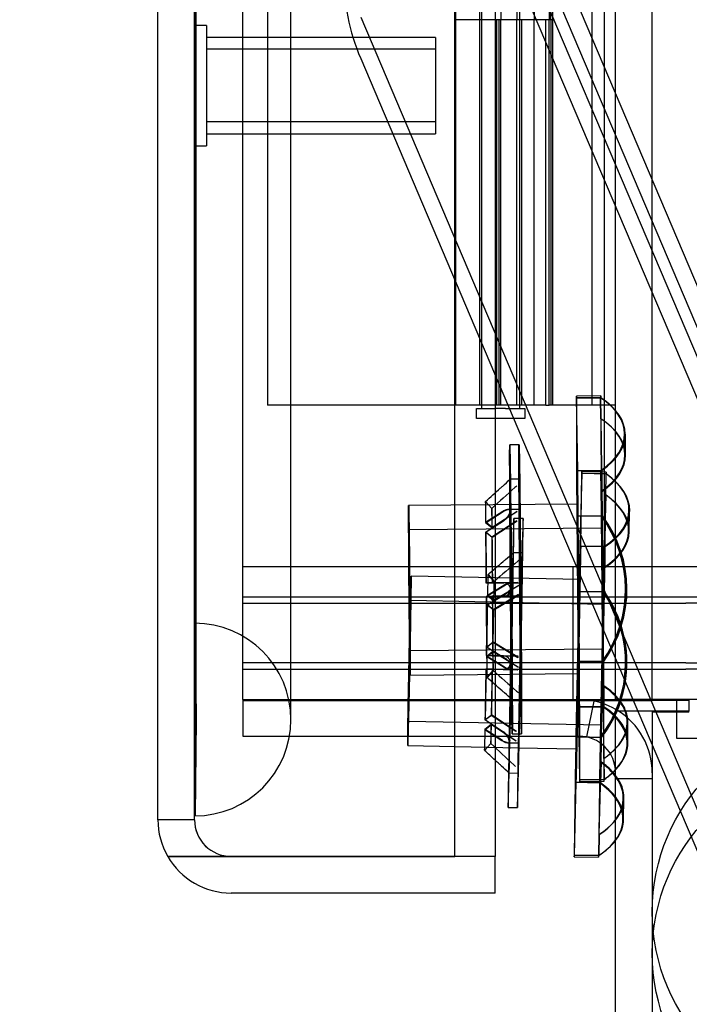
# Model space of a CAD drawing. Header units: inches. Extents: x 1 to 359, y -2 to 239.
# Tile 39 of 79: x 176.61 to 178.34, y 87.83 to 90.38. Entities that reach past the tile are written whole.
import ezdxf
from ezdxf.enums import TextEntityAlignment as Align
from ezdxf.lldxf.tags import DXFTag

# ---------------------------------------------------------------- set-up
doc = ezdxf.new("R2010")
doc.units = ezdxf.units.IN
doc.header["$MEASUREMENT"] = 0
for name, color, linetype in [('COM54746-60', 7, 'Continuous'), ('COM70098', 7, 'Continuous'), ('COM70220', 7, 'Continuous'), ('COM70739-9', 7, 'Continuous'), ('COM70839-3', 7, 'Continuous'), ('COM71196-7', 7, 'Continuous'), ('COM71299-2', 7, 'Continuous'), ('COM71300-2', 7, 'Continuous'), ('COM71301-2', 7, 'Continuous'), ('Default', 7, 'Continuous'), ('GSK87756', 7, 'Continuous'), ('NTS18147', 7, 'Continuous'), ('NTS86070', 7, 'Continuous'), ('ROL87452', 7, 'Continuous'), ('STD26258', 7, 'Continuous'), ('WAM30038', 7, 'Continuous')]:
    doc.layers.add(name, color=color, linetype=linetype)
doc.styles.add('SEACAD_Times_New_Roman', font='times.ttf')
tags = doc.linetypes.add('HIDDEN2', pattern=[0.1875, 0.125, -0.0625]).pattern_tags.tags
tags[6:7] = [DXFTag(74, 4), DXFTag(75, 0), DXFTag(340, '0'), DXFTag(46, 0.0), DXFTag(50, 0.0), DXFTag(44, 0.0), DXFTag(45, 0.0)]
tags[4:5] = [DXFTag(74, 4), DXFTag(75, 0), DXFTag(340, '0'), DXFTag(46, 0.0), DXFTag(50, 0.0), DXFTag(44, 0.0), DXFTag(45, 0.0)]
doc.dimstyles.new('HAMMOND_(STH_-_300x200)', dxfattribs={"dimtxt": 1.5, "dimasz": 1.875, "dimexe": 0.75, "dimexo": 0.75, "dimgap": 0.375, "dimtad": 0, "dimtih": 1, "dimtoh": 1, "dimzin": 0, "dimdsep": 46, "dimtxsty": 'SEACAD_Times_New_Roman', "dimblk1": '_SE_FILLED', "dimblk2": '_SE_FILLED', "dimsah": 1, "dimcen": 0.75, "dimadec": 0, "dimazin": 0, "dimtfac": 0.8, "dimtofl": 0, "dimtmove": 0, "dimatfit": 3, "dimfxl": 1, "dimtolj": 1, "dimtzin": 0, "dimarcsym": 0})

# ---------------------------------------------------------------- blocks, each defined once
blk = doc.blocks.new('SE4')
at = {"layer": 'COM54746-60', "color": 7, "linetype": 'HIDDEN2'}
for p, q in [((177.2505, 149.3819), (177.2505, 89.3819)), ((178.0911, 149.3819), (178.0911, 89.3819)), ((177.8051, 148.3818), (177.8051, 89.3819)), ((177.9051, 89.3819), (177.9051, 148.3818)), ((177.8001, 91.3819), (177.8001, 90.3819)), ((177.8551, 91.3819), (177.8551, 90.3819)), ((177.8965, 91.3819), (177.8965, 90.3819)), ((177.9811, 91.3819), (177.9811, 90.3819)), ((177.9855, 90.3819), (177.9855, 91.3819)), ((177.9901, 90.3819), (177.9901, 91.3819)), ((177.8001, 90.3819), (177.8001, 89.3819)), ((177.8445, 90.3819), (177.8445, 89.3819)), ((177.8501, 90.3819), (177.8501, 89.3819)), ((177.8551, 89.3819), (177.8551, 90.3819)), ((177.8965, 89.3819), (177.8965, 90.3819)), ((177.9101, 89.3819), (177.9101, 90.3819)), ((177.9415, 89.3819), (177.9415, 90.3819)), ((177.9901, 90.3819), (177.9855, 90.3819)), ((177.9901, 89.3819), (177.9901, 90.3819)), ((177.7361, 89.3819), (177.2505, 89.3819)), ((177.9721, 89.3819), (177.9811, 89.3819))]:
    blk.add_line(p, q, dxfattribs=at)
at = {"layer": 'COM54746-60', "color": 7, "linetype": 'Continuous'}
for p, q in [((177.7381, 91.3819), (177.7381, 90.3819)), ((177.9415, 91.3819), (177.9415, 90.3819)), ((177.7381, 90.3819), (177.7381, 89.3819)), ((177.9415, 90.3819), (177.7381, 90.3819)), ((177.9415, 90.3819), (177.7381, 90.3819)), ((177.9855, 90.3819), (177.9415, 90.3819)), ((177.9721, 89.3819), (177.9721, 90.3819)), ((177.9811, 89.3819), (177.9811, 90.3819)), ((177.9855, 90.3819), (177.9855, 89.3819)), ((177.7381, 89.3819), (177.7361, 89.3819)), ((177.9721, 89.3819), (177.7381, 89.3819)), ((177.7926, 89.3469), (177.7926, 89.3729)), ((177.7926, 89.3729), (177.8426, 89.3729)), ((177.8051, 89.3819), (177.8051, 89.3729)), ((177.8676, 89.3729), (177.8426, 89.3729)), ((177.8676, 89.3729), (177.9176, 89.3729)), ((177.9051, 89.3729), (177.9051, 89.3819)), ((177.9176, 89.3729), (177.9176, 89.3469)), ((177.9855, 89.3819), (177.9811, 89.3819)), ((178.1531, 89.3819), (177.9855, 89.3819)), ((177.8426, 89.3469), (177.7926, 89.3469)), ((177.8676, 89.3469), (177.8426, 89.3469)), ((177.9176, 89.3469), (177.8676, 89.3469))]:
    blk.add_line(p, q, dxfattribs=at)
at = {"layer": 'COM70098', "color": 7, "linetype": 'HIDDEN2'}
for p, q in [((177.1861, 88.9629), (178.3351, 88.9629)), ((178.0431, 88.8679), (178.0431, 88.9629)), ((178.3351, 88.9629), (179.0851, 88.9629)), ((177.1861, 88.8679), (178.3351, 88.8679)), ((179.0851, 88.8679), (178.3351, 88.8679)), ((178.3351, 88.7129), (177.1861, 88.7129)), ((178.0431, 88.6179), (178.0431, 88.7129)), ((178.3351, 88.7129), (179.0851, 88.7129)), ((179.0851, 88.6179), (178.3351, 88.6179))]:
    blk.add_line(p, q, dxfattribs=at)
at = {"layer": 'COM70220', "color": 7, "linetype": 'HIDDEN2'}
for p, q in [((177.0621, 88.8159), (177.0621, 149.8759)), ((177.0631, 88.8159), (177.0631, 149.8759)), ((177.0651, 88.8159), (177.0651, 149.8759)), ((177.3111, 88.8159), (177.3111, 149.8759)), ((177.0621, 88.3169), (177.0621, 88.8159)), ((177.0621, 88.8149), (177.0631, 88.8149)), ((177.0631, 88.3169), (177.0631, 88.8159)), ((177.0631, 88.8149), (177.0651, 88.5659)), ((177.0651, 88.5659), (177.0651, 88.8159)), ((177.3111, 88.5659), (177.3111, 88.8159)), ((177.0651, 88.5659), (177.0631, 88.3169)), ((177.0631, 88.3169), (177.0621, 88.3169))]:
    blk.add_line(p, q, dxfattribs=at)
for start, end in [(0, 90), (270, 0)]:
    blk.add_arc((177.0611, 88.5659), 0.25, start, end, dxfattribs=at)
at = {"layer": 'COM70739-9', "color": 7, "linetype": 'HIDDEN2'}
blk.add_line((178.1231, 149.5829), (178.1231, 88.9629), dxfattribs=at)
at = {"layer": 'COM70839-3', "color": 7, "linetype": 'HIDDEN2'}
for p, q in [((178.757, 88.7667), (177.9808, 90.5959)), ((178.6908, 88.7385), (177.9145, 90.5678)), ((178.757, 88.6591), (177.9808, 90.4884)), ((178.6908, 88.631), (177.9145, 90.4602)), ((177.492, 90.3884), (178.589, 87.8032)), ((177.492, 90.2809), (178.1976, 88.6179)), ((178.2104, 88.5879), (178.589, 87.6957))]:
    blk.add_line(p, q, dxfattribs=at)
at = {"layer": 'COM70839-3', "color": 7, "linetype": 'Continuous'}
blk.add_line((178.1976, 88.6179), (178.2104, 88.5879), dxfattribs=at)
at = {"layer": 'COM70839-3', "color": 7, "linetype": 'HIDDEN2'}
blk.add_arc((178.014, 90.5024), 0.567, 179.9934, 202.9934, dxfattribs=at)
at = {"layer": 'COM71196-7', "color": 7, "linetype": 'Continuous'}
for p, q in [((177.7361, 88.211), (177.7361, 150.5529)), ((176.9661, 88.3059), (176.9661, 150.4579)), ((177.8411, 88.5229), (177.8411, 88.211)), ((177.1561, 88.211), (176.9916, 88.211)), ((176.9916, 88.2109), (177.1561, 88.2109)), ((177.1561, 88.211), (177.7361, 88.211)), ((177.8411, 88.2109), (177.1561, 88.2109)), ((177.8411, 88.211), (177.7361, 88.211)), ((177.8411, 88.1159), (177.8411, 88.2109)), ((177.8411, 88.1159), (177.1561, 88.1159))]:
    blk.add_line(p, q, dxfattribs=at)
at = {"layer": 'COM71196-7', "color": 7, "linetype": 'HIDDEN2'}
for p, q in [((177.0611, 88.3059), (177.0611, 150.4579)), ((177.8411, 150.0229), (177.8411, 88.5229)), ((177.0611, 88.3059), (176.9661, 88.3059))]:
    blk.add_line(p, q, dxfattribs=at)
at = {"layer": 'COM71196-7', "color": 7, "linetype": 'Continuous'}
for start, end in [(180, 210), (210, 270)]:
    blk.add_arc((177.1561, 88.3059), 0.19, start, end, dxfattribs=at)
at = {"layer": 'COM71196-7', "color": 7, "linetype": 'HIDDEN2'}
blk.add_arc((177.1561, 88.3059), 0.095, 180, 270, dxfattribs=at)
at = {"layer": 'COM71196-7', "color": 7, "linetype": 'Continuous'}
blk.add_ellipse((177.1561, 88.3059), major_axis=(0.19, 0), ratio=0.999171, start_param=3.141593, end_param=3.665191, dxfattribs=at)
at = {"layer": 'COM71196-7', "color": 7, "linetype": 'HIDDEN2'}
blk.add_ellipse((177.1561, 88.3059), major_axis=(0.095, 0), ratio=0.999171, start_param=3.141593, end_param=4.712389, dxfattribs=at)
at = {"layer": 'COM71299-2', "color": 7, "linetype": 'HIDDEN2'}
for p, q in [((177.1861, 88.6179), (177.1861, 88.5229)), ((178.078, 88.5208), (178.0978, 88.6138)), ((177.1861, 88.5229), (177.7361, 88.5229)), ((178.1531, 88.4129), (178.2481, 88.4129))]:
    blk.add_line(p, q, dxfattribs=at)
at = {"layer": 'COM71299-2', "color": 7, "linetype": 'Continuous'}
for p, q in [((178.1531, 81.4329), (178.1531, 88.5879)), ((178.2481, 88.5879), (178.1531, 88.5879)), ((177.7361, 88.5229), (178.0581, 88.5229))]:
    blk.add_line(p, q, dxfattribs=at)
for radius, start in [(0.19, 58.4332), (0.095, 0)]:
    blk.add_arc((178.0581, 88.4279), radius, start, 90, dxfattribs=at)
at = {"layer": 'COM71299-2', "color": 7, "linetype": 'HIDDEN2'}
blk.add_arc((178.0581, 88.4279), 0.19, 0, 58.4332, dxfattribs=at)
at = {"layer": 'COM71300-2', "color": 7, "linetype": 'HIDDEN2'}
for p, q in [((177.1861, 88.6154), (178.0581, 88.6154)), ((178.0581, 88.6154), (178.1671, 88.6154)), ((178.1531, 88.6179), (178.1531, 88.6154)), ((178.1987, 88.6154), (178.2481, 88.6154)), ((178.2481, 88.6179), (178.2481, 88.6154)), ((178.3431, 88.6154), (178.2481, 88.6154)), ((178.3431, 88.5854), (178.2481, 88.5854)), ((178.3431, 88.5854), (178.3431, 88.5879))]:
    blk.add_line(p, q, dxfattribs=at)
at = {"layer": 'COM71300-2', "color": 7, "linetype": 'Continuous'}
blk.add_line((178.1671, 88.6154), (178.1987, 88.6154), dxfattribs=at)
at = {"layer": 'COM71301-2', "color": 7, "linetype": 'HIDDEN2'}
for p, q in [((177.1861, 88.6179), (177.1861, 149.9279)), ((178.2481, 88.6179), (178.2481, 149.9279)), ((177.1861, 88.6179), (177.7361, 88.6179))]:
    blk.add_line(p, q, dxfattribs=at)
at = {"layer": 'COM71301-2', "color": 7, "linetype": 'Continuous'}
for p, q in [((178.1531, 88.6179), (178.1531, 149.9279)), ((177.7361, 88.6179), (178.0581, 88.6179)), ((178.0581, 88.6179), (178.1531, 88.6179)), ((178.3431, 88.6179), (178.1531, 88.6179)), ((178.3431, 88.6179), (178.3431, 88.5879)), ((178.3431, 88.5879), (178.2481, 88.5879)), ((178.2481, 88.5879), (178.2481, 81.3379))]:
    blk.add_line(p, q, dxfattribs=at)
at = {"layer": 'GSK87756', "color": 7, "linetype": 'HIDDEN2'}
for p, q in [((177.1861, 88.8844), (178.3351, 88.8844)), ((178.0431, 88.6964), (178.0431, 88.8844)), ((178.3351, 88.8844), (179.0851, 88.8844)), ((177.1861, 88.6964), (178.3351, 88.6964)), ((179.0851, 88.6964), (178.3351, 88.6964))]:
    blk.add_line(p, q, dxfattribs=at)
at = {"layer": 'NTS18147', "color": 7, "linetype": 'HIDDEN2'}
for p, q in [((178.0513, 89.4006), (178.1143, 89.4011)), ((178.0513, 89.4006), (178.0516, 89.2118)), ((178.1145, 89.4057), (178.0515, 89.4052)), ((178.1148, 89.4011), (178.0518, 89.4006)), ((178.0547, 89.2118), (178.0518, 89.4006)), ((178.1149, 89.3465), (178.1143, 89.4011)), ((178.1152, 89.3465), (178.1148, 89.4011)), ((178.1149, 89.3465), (178.1152, 89.1578)), ((178.1181, 89.1578), (178.1152, 89.3465)), ((178.1771, 89.2534), (178.1765, 89.3079)), ((178.1786, 89.252), (178.1783, 89.3065)), ((178.1146, 89.2123), (178.0516, 89.2118)), ((178.0547, 89.2118), (178.1177, 89.2123)), ((178.0652, 89.2049), (178.0602, 89.0162)), ((178.0633, 89.0162), (178.0658, 89.2049)), ((178.0652, 89.2049), (178.1282, 89.2037)), ((178.1286, 89.2083), (178.0656, 89.2096)), ((178.1287, 89.2037), (178.0658, 89.2049)), ((178.1152, 89.1578), (178.1146, 89.2123)), ((178.1181, 89.1578), (178.1177, 89.2123)), ((178.1273, 89.1491), (178.1282, 89.2037)), ((178.1275, 89.1491), (178.1287, 89.2037)), ((178.1273, 89.1491), (178.1223, 88.9604)), ((178.1251, 88.9604), (178.1275, 89.1491)), ((178.0539, 89.1252), (177.6164, 89.1215)), ((178.0524, 89.094), (178.1154, 89.0945)), ((178.0524, 89.094), (178.0556, 88.7165)), ((178.119, 89.0945), (178.056, 89.094)), ((178.0592, 88.7165), (178.056, 89.094)), ((178.1156, 89.0945), (178.1154, 89.0945)), ((178.1156, 89.0945), (178.1188, 88.717)), ((178.1219, 88.717), (178.1187, 89.0945)), ((178.1187, 89.0945), (178.119, 89.0945)), ((178.1868, 89.0543), (178.1877, 89.1088)), ((178.1883, 89.0528), (178.1895, 89.1073)), ((178.1174, 89.0622), (177.617, 89.058)), ((178.1232, 89.015), (178.0602, 89.0162)), ((178.0633, 89.0162), (178.1263, 89.0149)), ((178.1223, 88.9604), (178.1232, 89.015)), ((178.1251, 88.9604), (178.1263, 89.0149)), ((178.0601, 88.9296), (177.6227, 88.9382)), ((178.0576, 88.8984), (178.0502, 88.5229)), ((178.0538, 88.5209), (178.0613, 88.8983)), ((178.0576, 88.8984), (178.1206, 88.8972)), ((178.1242, 88.8971), (178.0613, 88.8983)), ((178.1209, 88.8972), (178.1134, 88.5197)), ((178.1165, 88.5197), (178.124, 88.8971)), ((178.1209, 88.8972), (178.1206, 88.8972)), ((178.124, 88.8971), (178.1242, 88.8971)), ((178.1218, 88.8649), (177.6214, 88.8748)), ((177.6196, 88.745), (178.1201, 88.7493)), ((178.1186, 88.717), (178.0556, 88.7165)), ((178.0592, 88.7165), (178.1222, 88.717)), ((178.1188, 88.717), (178.1186, 88.717)), ((178.1219, 88.717), (178.1222, 88.717)), ((177.6202, 88.6815), (178.0576, 88.6852)), ((178.1195, 88.6537), (178.1224, 88.465)), ((178.1195, 88.6537), (178.1197, 88.6179)), ((178.1227, 88.465), (178.1223, 88.6537)), ((178.1223, 88.6537), (178.1229, 88.5992)), ((178.1198, 88.6077), (178.1198, 88.5992)), ((178.0568, 88.5986), (178.1198, 88.5992)), ((178.0568, 88.5986), (178.058, 88.5229)), ((178.1229, 88.5992), (178.0599, 88.5987)), ((178.0602, 88.4099), (178.0599, 88.5987)), ((177.6152, 88.5618), (178.1156, 88.5519)), ((178.1833, 88.5046), (178.1829, 88.5592)), ((178.1851, 88.506), (178.1845, 88.5606)), ((178.0538, 88.5209), (178.1168, 88.5197)), ((178.1132, 88.5197), (178.058, 88.5208)), ((178.1134, 88.5197), (178.1132, 88.5197)), ((178.1165, 88.5197), (178.1168, 88.5197)), ((177.614, 88.4983), (177.9008, 88.4927)), ((178.0496, 88.4897), (178.0514, 88.4897)), ((178.1123, 88.4565), (178.1099, 88.2677)), ((178.1102, 88.2677), (178.1152, 88.4564)), ((178.1123, 88.4565), (178.1112, 88.4057)), ((178.1152, 88.4564), (178.1142, 88.4019)), ((178.1224, 88.465), (178.1227, 88.4104)), ((178.1227, 88.465), (178.1232, 88.4108)), ((178.0462, 88.2144), (178.0512, 88.4031)), ((178.1142, 88.4019), (178.0512, 88.4031)), ((178.0602, 88.4099), (178.1232, 88.4104)), ((178.1719, 88.3056), (178.1731, 88.3601)), ((178.1737, 88.307), (178.1747, 88.3615)), ((178.1099, 88.2677), (178.1087, 88.2132)), ((178.1102, 88.2677), (178.1092, 88.2135)), ((178.0462, 88.2144), (178.1092, 88.2132))]:
    blk.add_line(p, q, dxfattribs=at)
at = {"layer": 'NTS18147', "color": 7, "linetype": 'Continuous'}
for p, q in [((178.1197, 88.6179), (178.1198, 88.6077)), ((178.0502, 88.5229), (178.0502, 88.521)), ((178.058, 88.5208), (178.0502, 88.521)), ((178.058, 88.5229), (178.0597, 88.4099)), ((177.9008, 88.4927), (178.0496, 88.4897)), ((178.0481, 88.4032), (178.0457, 88.2144)), ((178.0481, 88.4032), (178.1111, 88.4019)), ((178.1227, 88.4104), (178.0597, 88.4099)), ((178.06, 88.4052), (178.123, 88.4058)), ((178.1112, 88.4057), (178.1111, 88.4019)), ((178.1232, 88.4108), (178.1232, 88.4104)), ((178.1087, 88.2132), (178.0457, 88.2144)), ((178.0459, 88.2098), (178.1088, 88.2085)), ((178.1092, 88.2135), (178.1092, 88.2132))]:
    blk.add_line(p, q, dxfattribs=at)
at = {"layer": 'NTS18147', "color": 7, "linetype": 'HIDDEN2'}
for centre, start, end in [((177.8606, 88.9036), 324.1193, 36.8513), ((177.8609, 88.9036), 324.1193, 36.8513), ((177.864, 88.9036), 324.1193, 36.8513), ((177.8642, 88.9036), 324.1193, 36.8513), ((177.8606, 88.7135), 322.5032, 35.2352), ((177.8608, 88.7135), 322.5032, 35.2352), ((177.864, 88.7134), 342.5442, 35.2352), ((177.8642, 88.7134), 342.5452, 35.2352), ((177.864, 88.7134), 322.5032, 341.1908), ((177.8642, 88.7134), 322.5032, 341.1463)]:
    blk.add_arc(centre, 0.3183, start, end, dxfattribs=at)
at = {"layer": 'NTS18147', "color": 7, "linetype": 'Continuous'}
for centre, start, end in [((177.864, 88.7134), 341.1908, 342.5442), ((177.8642, 88.7134), 341.1463, 342.5452)]:
    blk.add_arc(centre, 0.3183, start, end, dxfattribs=at)
at = {"layer": 'NTS18147', "color": 7, "linetype": 'HIDDEN2'}
for centre, major_axis, ratio, start_param, end_param in [((178.0558, 88.9052), (0.0042, -0.5), 0.003907, 3.005104, 3.278061), ((178.1188, 88.9058), (0.0042, -0.5), 0.003907, 3.005104, 3.278061), ((177.8581, 89.3045), (-0.3183, -0.0034), 0.499987, 2.502372, 3.771791), ((177.8599, 89.3045), (-0.3183, -0.002), 0.500005, 2.511394, 3.780813), ((177.8587, 89.25), (-0.3183, -0.0034), 0.499987, 2.502372, 3.771791), ((177.8603, 89.25), (-0.3183, -0.002), 0.500005, 2.511394, 3.780813), ((178.0558, 88.9052), (-0.0042, 0.5), 0.003907, 0.910709, 1.183666), ((178.0558, 88.9052), (-0.0042, 0.5), 0.003907, -1.183686, -0.910729), ((178.0557, 88.7097), (-0.0099, -0.4999), 0.003907, 3.005105, 3.278062), ((178.1188, 88.9058), (-0.0042, 0.5), 0.003907, 0.910709, 1.183666), ((178.1188, 88.9058), (-0.0042, 0.5), 0.003907, -1.183686, -0.910729), ((177.8694, 89.1144), (-0.3183, 0.0056), 0.499988, 2.502372, 3.771791), ((177.8712, 89.1143), (-0.3183, 0.007), 0.500004, 2.511394, 3.780813), ((178.1187, 88.7084), (-0.0099, -0.4999), 0.003907, 3.005105, 3.278062), ((177.8685, 89.0598), (-0.3183, 0.0056), 0.499988, 2.502372, 3.771791), ((177.87, 89.0598), (-0.3183, 0.007), 0.500004, 2.511394, 3.780813), ((177.6183, 88.9015), (0.0019, -0.22), 0.003907, 0, 6.283175), ((178.0557, 88.7097), (0.0099, 0.4999), 0.003907, 0.91071, 1.183667), ((178.0557, 88.7097), (0.0099, 0.4999), 0.003907, -1.183685, -0.910728), ((178.1187, 88.7084), (0.0099, 0.4999), 0.003907, 0.91071, 1.183667), ((178.1187, 88.7084), (0.0099, 0.4999), 0.003907, -1.183685, -0.910728), ((177.6183, 88.7183), (-0.0043, -0.22), 0.003907, 0, 6.283176), ((178.0558, 88.9052), (0.0042, -0.5), 0.003907, -1.183686, -0.910729), ((178.0558, 88.9052), (0.0042, -0.5), 0.003907, 0.910709, 1.183666), ((178.1188, 88.9058), (0.0042, -0.5), 0.003907, -1.183686, -0.957444), ((178.1188, 88.9058), (0.0042, -0.5), 0.003907, 0.910709, 1.183666), ((177.8646, 88.5572), (-0.3183, -0.002), 0.500005, 3.520826, 3.780813), ((177.8662, 88.5572), (-0.3183, -0.0034), 0.499987, 3.498092, 3.771791), ((178.1188, 88.9058), (0.0042, -0.5), 0.003907, -0.932109, -0.910729), ((177.8649, 88.5026), (-0.3183, -0.002), 0.500005, 2.699774, 3.780813), ((177.8646, 88.5572), (-0.3183, -0.002), 0.500005, 2.511394, 3.323652), ((177.8662, 88.5572), (-0.3183, -0.0034), 0.499987, 2.502372, 3.314557), ((177.8667, 88.5026), (-0.3183, -0.0034), 0.499987, 2.684386, 3.771791), ((178.0557, 88.7097), (-0.0099, -0.4999), 0.003907, 0.91071, 1.183667), ((178.1187, 88.7084), (-0.0099, -0.4999), 0.003907, -1.183685, -0.910728), ((178.1187, 88.7084), (-0.0099, -0.4999), 0.003907, 0.91071, 1.183667), ((177.8548, 88.3671), (-0.3183, 0.007), 0.500004, 3.575099, 3.780813), ((177.8564, 88.3671), (-0.3183, 0.0056), 0.499988, 3.574759, 3.771791), ((178.0558, 88.9052), (-0.0042, 0.5), 0.003907, 3.141593, 3.278061), ((177.8548, 88.3671), (-0.3183, 0.007), 0.500004, 2.511394, 3.508592), ((177.8564, 88.3671), (-0.3183, 0.0056), 0.499988, 2.502372, 3.520334), ((177.8554, 88.3126), (-0.3183, 0.0056), 0.499988, 2.78871, 3.771791), ((177.8536, 88.3126), (-0.3183, 0.007), 0.500004, 2.807566, 3.497614), ((178.0557, 88.7097), (0.0099, 0.4999), 0.003907, 3.141593, 3.278062)]:
    blk.add_ellipse(centre, major_axis=major_axis, ratio=ratio, start_param=start_param, end_param=end_param, dxfattribs=at)
for centre, major_axis in [((178.0558, 88.9052), (0.0019, -0.22)), ((177.6183, 88.9015), (0.0013, -0.1565)), ((178.1188, 88.9058), (0.0013, -0.1565)), ((178.0557, 88.7097), (-0.0043, -0.22)), ((177.6183, 88.7183), (-0.0031, -0.1565)), ((178.1187, 88.7084), (-0.0031, -0.1565))]:
    blk.add_ellipse(centre, major_axis=major_axis, ratio=0.003907, dxfattribs=at)
at = {"layer": 'NTS18147', "color": 7, "linetype": 'Continuous'}
for centre, major_axis, ratio, start_param, end_param in [((178.1188, 88.9058), (0.0042, -0.5), 0.003907, -0.957444, -0.932109), ((177.8646, 88.5572), (-0.3183, -0.002), 0.500005, 3.323652, 3.520826), ((177.8662, 88.5572), (-0.3183, -0.0034), 0.499987, 3.314557, 3.498092), ((178.0557, 88.7097), (-0.0099, -0.4999), 0.003907, -1.183685, -0.910728), ((177.8649, 88.5026), (-0.3183, -0.002), 0.500005, -3.771791, -3.583412), ((177.8667, 88.5026), (-0.3183, -0.0034), 0.499987, -3.780813, -3.598799), ((177.8548, 88.3671), (-0.3183, 0.007), 0.500004, 3.508592, 3.575099), ((177.8564, 88.3671), (-0.3183, 0.0056), 0.499988, 3.520334, 3.574759), ((178.0558, 88.9052), (-0.0042, 0.5), 0.003907, 3.005104, 3.141593), ((177.8536, 88.3126), (-0.3183, 0.007), 0.500004, 3.497614, 3.780813), ((178.1188, 88.9058), (-0.0042, 0.5), 0.003907, 3.005104, 3.278061), ((177.8536, 88.3126), (-0.3183, 0.007), 0.500004, 2.511394, 2.807566), ((177.8554, 88.3126), (-0.3183, 0.0056), 0.499988, 2.502372, 2.78871), ((178.0557, 88.7097), (0.0099, 0.4999), 0.003907, 3.005105, 3.141593), ((178.1187, 88.7084), (0.0099, 0.4999), 0.003907, 3.005105, 3.278062)]:
    blk.add_ellipse(centre, major_axis=major_axis, ratio=ratio, start_param=start_param, end_param=end_param, dxfattribs=at)
at = {"layer": 'NTS86070', "color": 7, "linetype": 'HIDDEN2'}
for p, q in [((178.3111, 88.6179), (178.3111, 88.5179)), ((178.3111, 88.5179), (178.8111, 88.5179))]:
    blk.add_line(p, q, dxfattribs=at)
at = {"layer": 'ROL87452', "color": 7, "linetype": 'HIDDEN2'}
for centre in [(178.7481, 88.0674), (178.7481, 87.9598)]:
    blk.add_circle(centre, 0.5, dxfattribs=at)
at = {"layer": 'STD26258', "color": 7, "linetype": 'HIDDEN2'}
for p, q in [((177.0924, 90.3672), (177.0611, 90.3672)), ((177.0924, 90.3672), (177.0924, 90.0547)), ((177.6861, 90.3359), (177.0924, 90.3359)), ((177.6861, 90.3359), (177.6861, 90.0859)), ((177.6861, 90.3053), (177.0924, 90.3053)), ((177.6861, 90.1166), (177.0924, 90.1166)), ((177.0924, 90.0859), (177.6861, 90.0859)), ((177.0611, 90.0547), (177.0924, 90.0547))]:
    blk.add_line(p, q, dxfattribs=at)
at = {"layer": 'WAM30038', "color": 7, "linetype": 'HIDDEN2'}
for p, q in [((177.9026, 89.2789), (177.8786, 89.2787)), ((177.9034, 89.1897), (177.8794, 89.1895)), ((177.8319, 89.1136), (177.8158, 89.1315)), ((177.816, 89.1315), (177.8321, 89.1136)), ((177.8603, 89.1056), (177.8158, 89.077)), ((177.817, 89.077), (177.8617, 89.1057)), ((177.8319, 89.0644), (177.8965, 89.106)), ((177.8978, 89.106), (177.833, 89.0644)), ((177.9033, 89.1111), (177.8737, 89.1109)), ((177.9048, 89.1111), (177.8752, 89.1109)), ((177.8158, 89.077), (177.8319, 89.0644)), ((177.8159, 89.0522), (177.8604, 89.0809)), ((177.833, 89.0644), (177.817, 89.077)), ((177.862, 89.0809), (177.8173, 89.0522)), ((177.8966, 89.0812), (177.832, 89.0396)), ((177.8333, 89.0396), (177.8982, 89.0812)), ((177.9132, 89.0875), (177.8892, 89.088)), ((177.832, 89.0396), (177.8159, 89.0522)), ((177.8173, 89.0522), (177.8333, 89.0396)), ((177.9114, 88.9983), (177.8874, 88.9988)), ((177.8378, 88.9243), (177.8223, 88.9426)), ((177.8224, 88.9426), (177.838, 88.9243)), ((177.8615, 88.9211), (177.8168, 88.9207)), ((177.8168, 88.9207), (177.8328, 88.9208)), ((177.8186, 88.9207), (177.8636, 88.9211)), ((177.8345, 88.9208), (177.8186, 88.9207)), ((177.866, 88.9155), (177.8207, 88.8881)), ((177.8218, 88.8881), (177.8674, 88.9155)), ((177.8328, 88.9208), (177.8977, 88.9214)), ((177.8998, 88.9214), (177.8345, 88.9208)), ((177.8364, 88.8751), (177.9021, 88.9148)), ((177.9035, 88.9148), (177.8375, 88.8751)), ((177.8615, 88.9211), (177.8977, 88.9214)), ((177.8636, 88.9211), (177.8998, 88.9214)), ((177.9091, 88.9198), (177.8795, 88.9204)), ((177.9106, 88.9198), (177.881, 88.9203)), ((177.8171, 88.8857), (177.8618, 88.8861)), ((177.8331, 88.8858), (177.8171, 88.8857)), ((177.8639, 88.8861), (177.8189, 88.8857)), ((177.8189, 88.8857), (177.8348, 88.8858)), ((177.8201, 88.8634), (177.8654, 88.8908)), ((177.8207, 88.8881), (177.8364, 88.8751)), ((177.867, 88.8907), (177.8214, 88.8633)), ((177.8375, 88.8751), (177.8218, 88.8881)), ((177.898, 88.8864), (177.8331, 88.8858)), ((177.8348, 88.8858), (177.9001, 88.8864)), ((177.9015, 88.8901), (177.8358, 88.8503)), ((177.8371, 88.8503), (177.9031, 88.89)), ((177.8618, 88.8861), (177.898, 88.8864)), ((177.8639, 88.8861), (177.9001, 88.8864)), ((177.8358, 88.8503), (177.8201, 88.8634)), ((177.8214, 88.8633), (177.8371, 88.8503)), ((177.8184, 88.7542), (177.8343, 88.767)), ((177.8356, 88.767), (177.8198, 88.7542)), ((177.8343, 88.767), (177.8996, 88.7266)), ((177.9012, 88.7266), (177.8356, 88.767)), ((177.8173, 88.7319), (177.8333, 88.7316)), ((177.862, 88.731), (177.8173, 88.7319)), ((177.8635, 88.7263), (177.8184, 88.7542)), ((177.8346, 88.7423), (177.8187, 88.7294)), ((177.8191, 88.7318), (177.8641, 88.7309)), ((177.8349, 88.7315), (177.8191, 88.7318)), ((177.8198, 88.7542), (177.865, 88.7263)), ((177.8199, 88.7294), (177.8357, 88.7423)), ((177.8333, 88.7316), (177.8981, 88.7303)), ((177.8999, 88.7018), (177.8346, 88.7423)), ((177.9002, 88.7302), (177.8349, 88.7315)), ((177.8357, 88.7423), (177.9013, 88.7018)), ((177.8187, 88.7294), (177.8638, 88.7015)), ((177.8651, 88.7015), (177.8199, 88.7294)), ((177.862, 88.731), (177.8981, 88.7303)), ((177.8641, 88.7309), (177.9002, 88.7302)), ((177.8326, 88.6966), (177.8166, 88.6969)), ((177.8166, 88.6969), (177.8613, 88.696)), ((177.8634, 88.6959), (177.8184, 88.6968)), ((177.8184, 88.6968), (177.8342, 88.6965)), ((177.8197, 88.6749), (177.8355, 88.6931)), ((177.8356, 88.6931), (177.8198, 88.6749)), ((177.8974, 88.6953), (177.8326, 88.6966)), ((177.8342, 88.6965), (177.8995, 88.6952)), ((177.8613, 88.696), (177.8974, 88.6953)), ((177.8634, 88.6959), (177.8995, 88.6952)), ((177.8772, 88.6965), (177.9068, 88.6968)), ((177.8787, 88.6965), (177.9083, 88.6968)), ((177.8842, 88.618), (177.9082, 88.6182)), ((177.8301, 88.553), (177.8138, 88.5406)), ((177.8142, 88.5654), (177.8304, 88.5778)), ((177.8584, 88.5362), (177.8142, 88.5654)), ((177.815, 88.5406), (177.8311, 88.553)), ((177.8317, 88.5777), (177.8156, 88.5653)), ((177.8156, 88.5653), (177.86, 88.5362)), ((177.8941, 88.5107), (177.8301, 88.553)), ((177.8304, 88.5778), (177.8945, 88.5355)), ((177.8311, 88.553), (177.8955, 88.5107)), ((177.8961, 88.5354), (177.8317, 88.5777)), ((177.8138, 88.5406), (177.8411, 88.5226)), ((177.8594, 88.5114), (177.815, 88.5406)), ((177.885, 88.5288), (177.909, 88.529)), ((177.8133, 88.4861), (177.8295, 88.5038)), ((177.8297, 88.5038), (177.8134, 88.4861)), ((177.8714, 88.5061), (177.9009, 88.5055)), ((177.8728, 88.506), (177.9024, 88.5054)), ((177.8761, 88.4274), (177.9001, 88.4269))]:
    blk.add_line(p, q, dxfattribs=at)
at = {"layer": 'WAM30038', "color": 7, "linetype": 'Continuous'}
for p, q in [((177.8411, 88.5226), (177.858, 88.5114)), ((177.8744, 88.3382), (177.8983, 88.3377))]:
    blk.add_line(p, q, dxfattribs=at)
at = {"layer": 'WAM30038', "color": 7, "linetype": 'HIDDEN2'}
for centre, radius, start, end in [((177.1781, 89.9236), 1.0152, 312.2292, 313.6918), ((177.3964, 89.6856), 0.6924, 312.0979, 314.2342), ((177.2071, 89.7523), 1.0151, 310.6131, 312.0758), ((177.4185, 89.5084), 0.6924, 310.4818, 312.618), ((177.8626, 88.9031), 0.018, 2.1521, 93.4581), ((177.8626, 88.9042), 0.0181, 267.7382, 358.5938), ((177.8648, 88.9042), 0.0181, 267.312, 358.6091), ((177.8625, 88.7141), 0.0181, 266.1221, 356.9777), ((177.8626, 88.7129), 0.018, 0.536, 91.842), ((177.8648, 88.714), 0.0181, 265.6959, 356.993), ((177.1515, 87.8233), 1.0809, 47.3226, 48.6963), ((177.3936, 88.0961), 0.7163, 46.7726, 48.8376), ((177.371, 87.9195), 0.7163, 45.1564, 47.2215)]:
    blk.add_arc(centre, radius, start, end, dxfattribs=at)
at = {"layer": 'WAM30038', "color": 7, "linetype": 'Continuous'}
blk.add_arc((177.1212, 87.6536), 1.081, 45.7066, 47.0802, dxfattribs=at)
at = {"layer": 'WAM30038', "color": 7, "linetype": 'HIDDEN2'}
for centre in [(177.8818, 88.9037), (177.9058, 88.9039)]:
    blk.add_ellipse(centre, major_axis=(-0.0032, 0.375), ratio=0.003907, dxfattribs=at)
for centre, major_axis, start_param, end_param in [((177.8818, 88.9037), (0.0024, -0.2858), 3.141583, 3.926981), ((177.8818, 88.9037), (-0.0024, 0.2858), 5.497777, 6.283175), ((177.9058, 88.9039), (-0.0023, 0.275), 0.059484, 0.725894), ((177.9035, 89.1722), (0.0001, -0.0175), 1.935129, 4.348036), ((177.9058, 88.9039), (-0.0023, 0.275), -0.725914, -0.059504), ((177.8178, 88.9032), (-0.0019, 0.2289), 0.076505, 0.708873), ((177.8178, 88.9032), (-0.0019, 0.2289), -0.708894, -0.076525), ((177.8338, 88.9033), (-0.0018, 0.211), 0.083024, 0.702354), ((177.8338, 88.9033), (-0.0018, 0.211), -0.702374, -0.083044), ((177.8818, 88.9037), (-0.0024, 0.2858), 0.785388, 1.570786), ((177.8818, 88.9037), (-0.0024, 0.2858), 4.712379, 5.497777), ((177.9034, 89.0936), (0.0001, -0.0175), 2.720527, 5.133434), ((177.9049, 89.0936), (0.0001, -0.0175), 1.149731, 3.562638), ((177.8818, 88.7131), (0.0074, 0.3749), 3.141593, 6.283185), ((177.8818, 88.7131), (0.0074, 0.3749), 0, 2.112309), ((177.9058, 88.7126), (0.0074, 0.3749), 0, 2.082994), ((177.9058, 88.7126), (0.0074, 0.3749), 4.085452, 6.283185), ((177.9058, 88.9039), (-0.0023, 0.275), 0.844882, 1.511292), ((177.9058, 88.9039), (-0.0023, 0.275), -1.511312, -0.844902), ((177.8178, 88.9032), (-0.0019, 0.2289), 0.861903, 1.494272), ((177.8178, 88.9032), (-0.0019, 0.2289), -1.494292, -0.861923), ((177.8338, 88.9033), (-0.0018, 0.211), 0.868422, 1.487752), ((177.8338, 88.9033), (-0.0018, 0.211), -1.487773, -0.868442), ((177.8818, 88.7131), (-0.0056, -0.2857), 3.141583, 3.926982), ((177.8818, 88.7131), (0.0056, 0.2857), 5.497778, 6.283176), ((177.9058, 88.7126), (0.0054, 0.2749), 0.059485, 0.725895), ((177.9058, 88.7126), (0.0054, 0.2749), -0.725913, -0.059503), ((177.911, 88.9808), (-0.0003, -0.0175), 1.93513, 4.348037), ((177.8178, 88.7144), (0.0045, 0.2289), 0.076505, 0.708874), ((177.8178, 88.7144), (0.0045, 0.2289), -0.708893, -0.076524), ((177.8338, 88.714), (0.0042, 0.211), 0.083025, 0.702355), ((177.8338, 88.714), (0.0042, 0.211), -0.702374, -0.083043), ((177.8818, 88.7131), (0.0056, 0.2857), 0.785389, 1.570787), ((177.8818, 88.7131), (0.0056, 0.2857), 4.71238, 5.497778), ((177.9047, 88.9039), (0.0001, -0.0175), 3.505925, 5.918832), ((177.9068, 88.904), (-0.0001, 0.0175), 3.505925, 5.918832), ((177.9088, 88.9023), (-0.0003, -0.0175), 2.720528, 5.133435), ((177.9102, 88.9023), (-0.0003, -0.0175), 1.149732, 3.562639), ((177.8178, 88.9032), (0.0019, -0.2289), -1.494292, -0.861923), ((177.8178, 88.9032), (0.0019, -0.2289), 0.861903, 1.494272), ((177.8338, 88.9033), (0.0018, -0.211), -1.487773, -0.868442), ((177.8338, 88.9033), (0.0018, -0.211), 0.868422, 1.487752), ((177.8818, 88.9037), (0.0024, -0.2858), 4.712379, 5.497777), ((177.8818, 88.9037), (0.0024, -0.2858), 0.785388, 1.570786), ((177.9058, 88.9039), (0.0023, -0.275), -1.511312, -0.844902), ((177.9058, 88.7126), (0.0054, 0.2749), 0.844883, 1.511293), ((177.9058, 88.9039), (0.0023, -0.275), 0.844882, 1.511292), ((177.9058, 88.7126), (0.0054, 0.2749), -1.511311, -0.844902), ((177.8178, 88.7144), (0.0045, 0.2289), 0.861904, 1.494273), ((177.8178, 88.7144), (0.0045, 0.2289), -1.494291, -0.861922), ((177.8338, 88.714), (0.0042, 0.211), 0.868423, 1.487753), ((177.8338, 88.714), (0.0042, 0.211), -1.487772, -0.868441), ((177.8338, 88.9033), (0.0018, -0.211), -0.702374, -0.083044), ((177.8338, 88.9033), (0.0018, -0.211), 0.083024, 0.702354), ((177.8178, 88.9032), (0.0019, -0.2289), -0.708894, -0.076525), ((177.8178, 88.9032), (0.0019, -0.2289), 0.076505, 0.708873), ((177.8818, 88.7131), (-0.0056, -0.2857), 4.71238, 5.497778), ((177.8818, 88.7131), (-0.0056, -0.2857), 0.785389, 1.570787), ((177.9047, 88.7126), (-0.0003, -0.0175), 3.505926, 5.918833), ((177.9068, 88.7126), (0.0003, 0.0175), 3.505926, 5.918833), ((177.9067, 88.7143), (-0.0001, 0.0175), 1.149731, 3.562638), ((177.9081, 88.7143), (-0.0001, 0.0175), 2.720527, 5.133434), ((177.8178, 88.7144), (-0.0045, -0.2289), -1.494291, -0.861922), ((177.8178, 88.7144), (-0.0045, -0.2289), 0.861904, 1.494273), ((177.8338, 88.714), (-0.0042, -0.211), -1.487772, -0.868441), ((177.8338, 88.714), (-0.0042, -0.211), 0.868423, 1.487753), ((177.8818, 88.9037), (0.0024, -0.2858), 5.497777, 6.283175), ((177.8818, 88.9037), (-0.0024, 0.2858), 3.141583, 3.926981), ((177.9058, 88.7126), (-0.0054, -0.2749), -1.511311, -0.844902), ((177.9058, 88.7126), (-0.0054, -0.2749), 0.844883, 1.511293), ((177.9058, 88.9039), (0.0023, -0.275), -0.725914, -0.059504), ((177.9058, 88.9039), (0.0023, -0.275), 0.059484, 0.725894), ((177.9081, 88.6357), (-0.0001, 0.0175), 1.935129, 4.348036), ((177.8338, 88.714), (-0.0042, -0.211), -0.702374, -0.083043), ((177.8338, 88.714), (-0.0042, -0.211), 0.083025, 0.702355), ((177.8178, 88.7144), (-0.0045, -0.2289), -0.708893, -0.076524), ((177.8178, 88.7144), (-0.0045, -0.2289), 0.076505, 0.708874), ((177.9013, 88.523), (0.0003, 0.0175), 1.149732, 1.57239), ((177.9027, 88.5229), (0.0003, 0.0175), 2.720528, 5.133435), ((177.8818, 88.7131), (-0.0056, -0.2857), 5.497778, 6.283176), ((177.8818, 88.7131), (0.0056, 0.2857), 3.141584, 3.926982), ((177.9058, 88.7126), (-0.0054, -0.2749), 0.643501, 0.725895)]:
    blk.add_ellipse(centre, major_axis=major_axis, ratio=0.003907, start_param=start_param, end_param=end_param, dxfattribs=at)
at = {"layer": 'WAM30038', "color": 7, "linetype": 'Continuous'}
for centre, major_axis, start_param, end_param in [((177.9058, 88.7126), (0.0074, 0.3749), 2.082994, 4.085452), ((177.8818, 88.7131), (0.0074, 0.3749), 2.112309, 3.141593), ((177.9058, 88.7126), (-0.0054, -0.2749), -0.725913, -0.059503), ((177.9013, 88.523), (0.0003, 0.0175), 1.57239, 3.562639), ((177.9058, 88.7126), (-0.0054, -0.2749), 0.059485, 0.643501), ((177.9005, 88.4444), (0.0003, 0.0175), 1.93513, 4.348037)]:
    blk.add_ellipse(centre, major_axis=major_axis, ratio=0.003907, start_param=start_param, end_param=end_param, dxfattribs=at)
at = {"layer": 'WAM30038', "color": 7, "linetype": 'HIDDEN2'}
for points, knots in [([(177.8158, 89.1315), (177.8286, 89.143), (177.8413, 89.1546), (177.8541, 89.1661), (177.8562, 89.168), (177.8583, 89.1699), (177.8604, 89.1719)], [0, 0, 0, 0, 0.858552, 0.858552, 0.858552, 1, 1, 1, 1]), ([(177.8965, 89.1722), (177.8949, 89.1707), (177.8934, 89.1693), (177.8918, 89.1679), (177.8718, 89.1498), (177.8519, 89.1317), (177.8319, 89.1136)], [0, 0, 0, 0, 0.073129, 0.073129, 0.073129, 1, 1, 1, 1]), ([(177.8738, 89.1109), (177.8734, 89.1109), (177.8729, 89.1109), (177.8688, 89.1103), (177.8646, 89.1084), (177.8603, 89.1056)], [0.4389243, 0.4389243, 0.4389243, 0.4389243, 0.5, 0.5, 1, 1, 1, 1]), ([(177.8604, 89.0809), (177.8626, 89.0823), (177.8647, 89.0838), (177.8687, 89.0874), (177.8707, 89.0895), (177.8744, 89.0939), (177.876, 89.0963), (177.8785, 89.1012), (177.8793, 89.1038), (177.8793, 89.1058)], [0, 0, 0, 0, 0.25, 0.25, 0.5, 0.5, 0.75, 0.75, 1, 1, 1, 1]), ([(177.8617, 89.1057), (177.8639, 89.107), (177.866, 89.1082), (177.8701, 89.1099), (177.8721, 89.1106), (177.8744, 89.1109), (177.8748, 89.1109), (177.8753, 89.1109)], [0, 0, 0, 0, 0.25, 0.25, 0.5, 0.5, 0.5625949, 0.5625949, 0.5625949, 0.5625949]), ([(177.8809, 89.1058), (177.8809, 89.1038), (177.8801, 89.1013), (177.8777, 89.0963), (177.876, 89.0939), (177.8705, 89.0873), (177.8663, 89.0837), (177.862, 89.0809)], [0, 0, 0, 0, 0.25, 0.25, 0.5, 0.5, 1, 1, 1, 1]), ([(177.8223, 88.9426), (177.8353, 88.9538), (177.8484, 88.965), (177.8615, 88.9762), (177.8636, 88.978), (177.8658, 88.9799), (177.8679, 88.9817)], [0, 0, 0, 0, 0.858552, 0.858552, 0.858552, 1, 1, 1, 1]), ([(177.9041, 88.981), (177.9024, 88.9796), (177.9008, 88.9782), (177.8992, 88.9768), (177.8788, 88.9593), (177.8583, 88.9418), (177.8378, 88.9243)], [0, 0, 0, 0, 0.073129, 0.073129, 0.073129, 1, 1, 1, 1]), ([(177.8654, 88.8908), (177.8676, 88.8921), (177.8697, 88.8936), (177.8739, 88.8971), (177.876, 88.899), (177.8797, 88.9033), (177.8814, 88.9057), (177.8841, 88.9106), (177.8849, 88.9131), (177.885, 88.9151)], [0, 0, 0, 0, 0.25, 0.25, 0.5, 0.5, 0.75, 0.75, 1, 1, 1, 1]), ([(177.8796, 88.9204), (177.8792, 88.9204), (177.8787, 88.9204), (177.8746, 88.92), (177.8703, 88.9181), (177.866, 88.9155)], [0.4389248, 0.4389248, 0.4389248, 0.4389248, 0.5, 0.5, 1, 1, 1, 1]), ([(177.8865, 88.9151), (177.8865, 88.9131), (177.8857, 88.9106), (177.8831, 88.9057), (177.8813, 88.9033), (177.8757, 88.8968), (177.8714, 88.8934), (177.867, 88.8907)], [0, 0, 0, 0, 0.25, 0.25, 0.5, 0.5, 1, 1, 1, 1]), ([(177.8674, 88.9155), (177.8696, 88.9168), (177.8717, 88.9179), (177.8759, 88.9195), (177.8779, 88.9201), (177.8802, 88.9203), (177.8807, 88.9204), (177.8811, 88.9203)], [0, 0, 0, 0, 0.25, 0.25, 0.5, 0.5, 0.5625955, 0.5625955, 0.5625955, 0.5625955]), ([(177.8827, 88.7017), (177.8827, 88.7037), (177.8819, 88.7062), (177.8793, 88.7111), (177.8776, 88.7135), (177.872, 88.7201), (177.8678, 88.7236), (177.8635, 88.7263)], [0, 0, 0, 0, 0.25, 0.25, 0.5, 0.5, 1, 1, 1, 1]), ([(177.865, 88.7263), (177.8672, 88.7249), (177.8693, 88.7234), (177.8735, 88.7199), (177.8755, 88.7179), (177.8792, 88.7135), (177.8809, 88.7112), (177.8835, 88.7062), (177.8843, 88.7037), (177.8843, 88.7017)], [0, 0, 0, 0, 0.25, 0.25, 0.5, 0.5, 0.75, 0.75, 1, 1, 1, 1]), ([(177.8355, 88.6931), (177.8558, 88.6753), (177.876, 88.6576), (177.8963, 88.6398), (177.8979, 88.6384), (177.8995, 88.637), (177.9011, 88.6356)], [0, 0, 0, 0, 0.926871, 0.926871, 0.926871, 1, 1, 1, 1]), ([(177.8638, 88.7015), (177.8659, 88.7002), (177.868, 88.6991), (177.8721, 88.6974), (177.8741, 88.6968), (177.8764, 88.6965), (177.8769, 88.6965), (177.8773, 88.6965)], [0, 0, 0, 0, 0.25, 0.25, 0.5, 0.5, 0.5625949, 0.5625949, 0.5625949, 0.5625949]), ([(177.8788, 88.6965), (177.8783, 88.6965), (177.8779, 88.6965), (177.8738, 88.697), (177.8695, 88.6989), (177.8651, 88.7015)], [0.4389243, 0.4389243, 0.4389243, 0.4389243, 0.5, 0.5, 1, 1, 1, 1]), ([(177.8649, 88.6353), (177.8628, 88.6372), (177.8607, 88.6391), (177.8585, 88.6409), (177.8456, 88.6523), (177.8327, 88.6636), (177.8197, 88.6749)], [0, 0, 0, 0, 0.141448, 0.141448, 0.141448, 1, 1, 1, 1]), ([(177.8721, 88.523), (177.8716, 88.5238), (177.871, 88.5245), (177.8668, 88.5298), (177.8627, 88.5334), (177.8584, 88.5362)], [0.4170921, 0.4170921, 0.4170921, 0.4170921, 0.5, 0.5, 1, 1, 1, 1]), ([(177.86, 88.5362), (177.8621, 88.5348), (177.8642, 88.5332), (177.8682, 88.5295), (177.8702, 88.5275), (177.8738, 88.523), (177.8754, 88.5206), (177.8779, 88.5156), (177.8786, 88.5131), (177.8786, 88.511)], [0, 0, 0, 0, 0.25, 0.25, 0.5, 0.5, 0.75, 0.75, 1, 1, 1, 1]), ([(177.8295, 88.5038), (177.8493, 88.4855), (177.869, 88.4672), (177.8888, 88.4489), (177.8904, 88.4474), (177.8919, 88.446), (177.8935, 88.4445)], [0, 0, 0, 0, 0.926871, 0.926871, 0.926871, 1, 1, 1, 1]), ([(177.8729, 88.506), (177.8725, 88.506), (177.872, 88.5061), (177.8679, 88.5066), (177.8637, 88.5086), (177.8594, 88.5114)], [0.4389248, 0.4389248, 0.4389248, 0.4389248, 0.5, 0.5, 1, 1, 1, 1])]:
    blk.add_open_spline(points, degree=3, knots=knots, dxfattribs=at)
at = {"layer": 'WAM30038', "color": 7, "linetype": 'Continuous'}
for points, knots in [([(177.858, 88.5114), (177.8602, 88.5101), (177.8622, 88.5089), (177.8663, 88.5071), (177.8683, 88.5064), (177.8706, 88.5061), (177.871, 88.5061), (177.8714, 88.5061)], [0, 0, 0, 0, 0.25, 0.25, 0.5, 0.5, 0.5625955, 0.5625955, 0.5625955, 0.5625955]), ([(177.877, 88.5111), (177.877, 88.5131), (177.8763, 88.5157), (177.8742, 88.5198), (177.8732, 88.5214), (177.8721, 88.523)], [0, 0, 0, 0, 0.25, 0.25, 0.4170921, 0.4170921, 0.4170921, 0.4170921]), ([(177.8574, 88.4452), (177.8553, 88.4472), (177.8532, 88.4491), (177.8511, 88.451), (177.8478, 88.4541), (177.8445, 88.4572), (177.8411, 88.4603)], [0, 0, 0, 0, 0.1414485, 0.1414485, 0.1414485, 0.3678701, 0.3678701, 0.3678701, 0.3678701])]:
    blk.add_open_spline(points, degree=3, knots=knots, dxfattribs=at)
at = {"layer": 'WAM30038', "color": 7, "linetype": 'HIDDEN2'}
blk.add_open_spline([(177.8411, 88.4603), (177.8318, 88.4689), (177.8225, 88.4775), (177.8133, 88.4861)], degree=3, dxfattribs=at)
blk = doc.blocks.new('DMBLK59')
at = {"layer": 'Default', "linetype": 'Continuous', "transparency": 16777216}
for points in [[(163.2122, 148.7729), (163.8372, 148.7729), (163.5247, 150.6479)], [(163.2122, 89.9909), (163.5247, 88.1159), (163.8372, 89.9909)]]:
    blk.add_hatch(color=7, dxfattribs=at).paths.add_polyline_path(points)
at = {"layer": 'Default', "color": 7, "linetype": 'Continuous', "transparency": 16777216}
for p, q in [((176.4061, 150.6479), (162.7747, 150.6479)), ((163.5247, 150.6479), (163.5247, 120.6569)), ((163.5247, 115.8569), (163.5247, 88.1159)), ((176.4061, 88.1159), (162.7747, 88.1159))]:
    blk.add_line(p, q, dxfattribs=at)
at = {"layer": 'Default', "color": 7, "linetype": 'Continuous', "transparency": 16777216, "style": 'SEACAD_Times_New_Roman'}
for s, p in [('62.53', (160.9654, 120.1319)), ('DOOR', (160.3789, 117.8819))]:
    blk.add_text(s, height=1.5, dxfattribs=at).set_placement(p, align=Align.TOP_LEFT)
blk = doc.blocks.new('_SE_FILLED')
at = {"color": 0}
blk.add_line((0, 0), (-1, 0), dxfattribs=at)
blk.add_solid([(0, 0), (-1, -0.1665), (-1, 0.1665), (0, 0)], dxfattribs=at)
blk = doc.blocks.new('DMBLK71')
at = {"layer": 'Default', "linetype": 'Continuous', "transparency": 16777216}
for points in [[(171.5589, 117.0886), (172.1839, 117.0886), (171.8714, 118.9636)], [(171.5589, 89.9909), (171.8714, 88.1159), (172.1839, 89.9909)]]:
    blk.add_hatch(color=7, dxfattribs=at).paths.add_polyline_path(points)
at = {"layer": 'Default', "color": 7, "linetype": 'Continuous', "transparency": 16777216}
for p, q in [((175.7811, 118.9636), (171.1214, 118.9636)), ((171.8714, 104.8148), (171.8714, 118.9636)), ((171.8714, 88.1159), (171.8714, 100.0148)), ((176.4061, 88.1159), (171.1214, 88.1159))]:
    blk.add_line(p, q, dxfattribs=at)
at = {"layer": 'Default', "color": 7, "linetype": 'Continuous', "transparency": 16777216, "style": 'SEACAD_Times_New_Roman'}
for s, p in [('30.85', (169.3122, 104.2898)), ('TYP', (169.7743, 102.0398))]:
    blk.add_text(s, height=1.5, dxfattribs=at).set_placement(p, align=Align.TOP_LEFT)

msp = doc.modelspace()

# ---------------------------------------------------------------- block references
at = {"layer": 'Default'}
msp.add_blockref('SE4', (0, 0), dxfattribs=at)

# ---------------------------------------------------------------- dimensions: what is measured, and where the dimension line sits
at = {"layer": 'Default', "color": 7, "linetype": 'Continuous'}
for base, p1, p2, angle, text, picture, middle, dimtype in [((163.5247, 150.6479), (177.1561, 150.6479), (177.1561, 88.1159), 270, '\\A1;<>\\PDOOR', 'DMBLK59', (163.5247, 119.3819), 161), ((171.8714, 118.9636), (177.1561, 88.1159), (176.5311, 118.9636), 90, '\\A1;<>\\PTYP', 'DMBLK71', (171.8714, 103.5398), 160)]:
    dim = msp.add_linear_dim(base=base, p1=p1, p2=p2, angle=angle, text=text, dimstyle='HAMMOND_(STH_-_300x200)', dxfattribs=at)
    dim.commit()
    dim.dimension.update_dxf_attribs({"geometry": picture, "text_midpoint": middle, "dimtype": dimtype})

doc.saveas('drawing.dxf')
